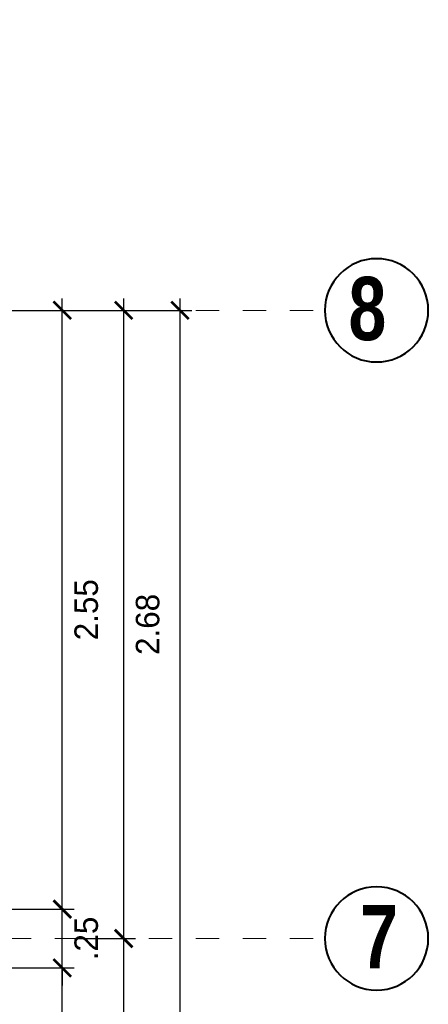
# Model space of a CAD drawing. Header units: metres. Extents: x -13 to 533, y -25 to 219.
# Tile 39 of 99: x 20.53 to 22.27, y 17.04 to 21.24. Entities that reach past the tile are written whole.
import ezdxf

# ---------------------------------------------------------------- set-up
doc = ezdxf.new("R2010")
doc.units = ezdxf.units.M
doc.linetypes.add('DASHDOT', pattern=[1, 0.5, -0.25, 0, -0.25])
doc.layers.add('COTAS', color=4, linetype='Continuous', lineweight=13)
doc.layers.add('EJES', color=251, linetype='Continuous', lineweight=20)
doc.styles.add('joe1', font='impact.ttf')
doc.styles.add('TEXTOCENT', font='GOTHIC.TTF')
doc.dimstyles.new('PLANTA50', dxfattribs={"dimscale": 0.5, "dimtxt": 0.2, "dimasz": 0.15, "dimexe": 0.1, "dimexo": 0.1, "dimgap": 0.1, "dimtad": 2, "dimzin": 7, "dimdsep": 46, "dimtxsty": 'TEXTOCENT', "dimblk": 'ARCHTICK', "dimcen": 0.2, "dimdle": 0.1, "dimclrd": 8, "dimclre": 8, "dimclrt": 256, "dimaunit": 1, "dimadec": 0, "dimazin": 0, "dimtfac": 1, "dimtix": 1, "dimtmove": 2, "dimatfit": 3, "dimldrblk": 'ARCHTICK', "dimfxl": 1, "dimtolj": 1, "dimtzin": 0, "dimarcsym": 0})

# ---------------------------------------------------------------- blocks, each defined once
blk = doc.blocks.new('A$C7ABB6997')
at = {"layer": 'EJES', "color": 250, "linetype": 'DASHDOT', "ltscale": 0.01}
blk.add_line((0.22, 0.6), (0.22, 2.75), dxfattribs=at)
at = {"layer": 'EJES', "color": 250, "lineweight": 40}
blk.add_circle((0.22, 2.97), 0.22, dxfattribs=at)
blk = doc.blocks.new('_ARCHTICK')
at = {"color": 0, "linetype": 'ByBlock', "const_width": 0.15}
blk.add_lwpolyline([(-0.5, -0.5), (0.5, 0.5)], dxfattribs=at)
blk = doc.blocks.new('*D195')
at = {"layer": 'COTAS', "color": 8, "lineweight": -2, "transparency": 16777216}
for p, q in [((21.2118, 20.05), (21.2118, -0.05)), ((20.48, 20), (21.2618, 20)), ((20.53, 0), (21.2618, 0))]:
    blk.add_line(p, q, dxfattribs=at)
at = {"layer": 'Defpoints', "color": 0, "lineweight": 5, "transparency": 16777216}
for p in [(20.43, 20), (20.48, 0), (21.2118, 0)]:
    blk.add_point(p, dxfattribs=at)
at = {"layer": 'COTAS', "color": 8, "lineweight": -2, "transparency": 16777216, "xscale": 0.075, "yscale": 0.075, "zscale": 0.075}
for p, rotation in [((21.2118, 20), 90), ((21.2118, 0), 270)]:
    blk.add_blockref('_ARCHTICK', p, dxfattribs=dict(at, rotation=rotation))
at = {"layer": 'COTAS', "transparency": 16777216, "insert": (21.3144, 10), "char_height": 0.1, "attachment_point": 5, "rotation": 90, "style": 'TEXTOCENT'}
blk.add_mtext('\\A1;20.00', dxfattribs=at)
blk = doc.blocks.new('*D209')
at = {"layer": 'COTAS', "color": 8, "lineweight": -2, "transparency": 16777216}
for p, q in [((20.7108, 14.7), (20.7108, 17.25)), ((20.48, 17.2), (20.7608, 17.2)), ((20.48, 14.75), (20.7608, 14.75))]:
    blk.add_line(p, q, dxfattribs=at)
at = {"layer": 'Defpoints', "color": 0, "lineweight": 5, "transparency": 16777216}
for p in [(20.43, 17.2), (20.7108, 17.2), (20.43, 14.75)]:
    blk.add_point(p, dxfattribs=at)
at = {"layer": 'COTAS', "color": 8, "lineweight": -2, "transparency": 16777216, "xscale": 0.075, "yscale": 0.075, "zscale": 0.075}
for p, rotation in [((20.7108, 17.2), 90), ((20.7108, 14.75), 270)]:
    blk.add_blockref('_ARCHTICK', p, dxfattribs=dict(at, rotation=rotation))
at = {"layer": 'COTAS', "transparency": 16777216, "insert": (20.8133, 15.975), "char_height": 0.1, "attachment_point": 5, "rotation": 90, "style": 'TEXTOCENT'}
blk.add_mtext('\\A1;2.45', dxfattribs=at)
blk = doc.blocks.new('*D210')
at = {"layer": 'COTAS', "color": 8, "lineweight": -2, "transparency": 16777216}
for p, q in [((20.7108, 17.45), (20.7108, 17.525)), ((20.48, 17.45), (20.7608, 17.45)), ((20.7108, 17.2), (20.7108, 17.45)), ((20.48, 17.2), (20.7608, 17.2)), ((20.7108, 17.2), (20.7108, 17.125))]:
    blk.add_line(p, q, dxfattribs=at)
at = {"layer": 'Defpoints', "color": 0, "lineweight": 5, "transparency": 16777216}
for p in [(20.43, 17.45), (20.7108, 17.45), (20.43, 17.2)]:
    blk.add_point(p, dxfattribs=at)
at = {"layer": 'COTAS', "color": 8, "lineweight": -2, "transparency": 16777216, "xscale": 0.075, "yscale": 0.075, "zscale": 0.075}
for p, rotation in [((20.7108, 17.45), 270), ((20.7108, 17.2), 90)]:
    blk.add_blockref('_ARCHTICK', p, dxfattribs=dict(at, rotation=rotation))
at = {"layer": 'COTAS', "transparency": 16777216, "insert": (20.8133, 17.325), "char_height": 0.1, "attachment_point": 5, "rotation": 90, "style": 'TEXTOCENT'}
blk.add_mtext('\\A1;.25', dxfattribs=at)
blk = doc.blocks.new('*D211')
at = {"layer": 'COTAS', "color": 8, "lineweight": -2, "transparency": 16777216}
for p, q in [((20.7108, 17.4), (20.7108, 20.05)), ((20.48, 20), (20.7608, 20)), ((20.48, 17.45), (20.7608, 17.45))]:
    blk.add_line(p, q, dxfattribs=at)
at = {"layer": 'Defpoints', "color": 0, "lineweight": 5, "transparency": 16777216}
for p in [(20.43, 20), (20.7108, 20), (20.43, 17.45)]:
    blk.add_point(p, dxfattribs=at)
at = {"layer": 'COTAS', "color": 8, "lineweight": -2, "transparency": 16777216, "xscale": 0.075, "yscale": 0.075, "zscale": 0.075}
for p, rotation in [((20.7108, 20), 90), ((20.7108, 17.45), 270)]:
    blk.add_blockref('_ARCHTICK', p, dxfattribs=dict(at, rotation=rotation))
at = {"layer": 'COTAS', "transparency": 16777216, "insert": (20.8133, 18.725), "char_height": 0.1, "attachment_point": 5, "rotation": 90, "style": 'TEXTOCENT'}
blk.add_mtext('\\A1;2.55', dxfattribs=at)
blk = doc.blocks.new('*D215')
at = {"layer": 'COTAS', "color": 8, "lineweight": -2, "transparency": 16777216}
for p, q in [((20.9721, 17.375), (20.9721, 14.575)), ((20.7608, 17.325), (21.0221, 17.325)), ((20.7608, 14.625), (21.0221, 14.625))]:
    blk.add_line(p, q, dxfattribs=at)
at = {"layer": 'Defpoints', "color": 0, "lineweight": 5, "transparency": 16777216}
for p in [(20.7108, 17.325), (20.7108, 14.625), (20.9721, 14.625)]:
    blk.add_point(p, dxfattribs=at)
at = {"layer": 'COTAS', "color": 8, "lineweight": -2, "transparency": 16777216, "xscale": 0.075, "yscale": 0.075, "zscale": 0.075}
for p, rotation in [((20.9721, 17.325), 90), ((20.9721, 14.625), 270)]:
    blk.add_blockref('_ARCHTICK', p, dxfattribs=dict(at, rotation=rotation))
at = {"layer": 'COTAS', "transparency": 16777216, "insert": (21.0746, 15.975), "char_height": 0.1, "attachment_point": 5, "rotation": 90, "style": 'TEXTOCENT'}
blk.add_mtext('\\A1;2.70', dxfattribs=at)
blk = doc.blocks.new('*D216')
at = {"layer": 'COTAS', "color": 8, "lineweight": -2, "transparency": 16777216}
for p, q in [((20.9721, 20.05), (20.9721, 17.275)), ((20.7608, 20), (21.0221, 20)), ((20.7608, 17.325), (21.0221, 17.325))]:
    blk.add_line(p, q, dxfattribs=at)
at = {"layer": 'Defpoints', "color": 0, "lineweight": 5, "transparency": 16777216}
for p in [(20.7108, 20), (20.7108, 17.325), (20.9721, 17.325)]:
    blk.add_point(p, dxfattribs=at)
at = {"layer": 'COTAS', "color": 8, "lineweight": -2, "transparency": 16777216, "xscale": 0.075, "yscale": 0.075, "zscale": 0.075}
for p, rotation in [((20.9721, 20), 90), ((20.9721, 17.325), 270)]:
    blk.add_blockref('_ARCHTICK', p, dxfattribs=dict(at, rotation=rotation))
at = {"layer": 'COTAS', "transparency": 16777216, "insert": (21.0746, 18.6625), "char_height": 0.1, "attachment_point": 5, "rotation": 90, "style": 'TEXTOCENT'}
blk.add_mtext('\\A1;2.68', dxfattribs=at)

msp = doc.modelspace()

# ---------------------------------------------------------------- block references
at = {"layer": 'EJES', "ltscale": 0.5, "xscale": -1}
msp.add_blockref('A$C7ABB6997', (20.65, 18.9758), dxfattribs=at)
at = {"layer": 'EJES', "ltscale": 0.5, "xscale": -1, "rotation": 270}
for p in [(19.0789, 19.78), (19.0789, 17.105)]:
    msp.add_blockref('A$C7ABB6997', p, dxfattribs=at)

# ---------------------------------------------------------------- texts
at = {"layer": 'EJES', "style": 'joe1'}
for s, p in [('8', (21.9293, 19.873)), ('7', (21.9789, 17.198))]:
    msp.add_text(s, height=0.2695, rotation=0.0007, dxfattribs=at).set_placement(p)

# ---------------------------------------------------------------- dimensions: what is measured, and where the dimension line sits
at = {"layer": 'COTAS'}
for base, p1, p2, picture, middle in [((21.2118, 0), (20.43, 20), (20.48, 0), '*D195', (21.3144, 10)), ((20.7108, 20), (20.43, 17.45), (20.43, 20), '*D211', (20.8133, 18.725)), ((20.9721199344, 17.3249997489), (20.7107854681, 19.9999997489), (20.7107854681, 17.3249997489), '*D216', (21.0746352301, 18.6624997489)), ((20.7108, 17.45), (20.43, 17.2), (20.43, 17.45), '*D210', (20.8133, 17.325)), ((20.9721, 14.625), (20.7108, 17.325), (20.7108, 14.625), '*D215', (21.0746, 15.975)), ((20.7108, 17.2), (20.43, 14.75), (20.43, 17.2), '*D209', (20.8133, 15.975))]:
    dim = msp.add_linear_dim(base=base, p1=p1, p2=p2, angle=90, dimstyle='PLANTA50', dxfattribs=at)
    dim.commit()
    dim.dimension.update_dxf_attribs({"geometry": picture, "text_midpoint": middle})

doc.saveas('drawing.dxf')
